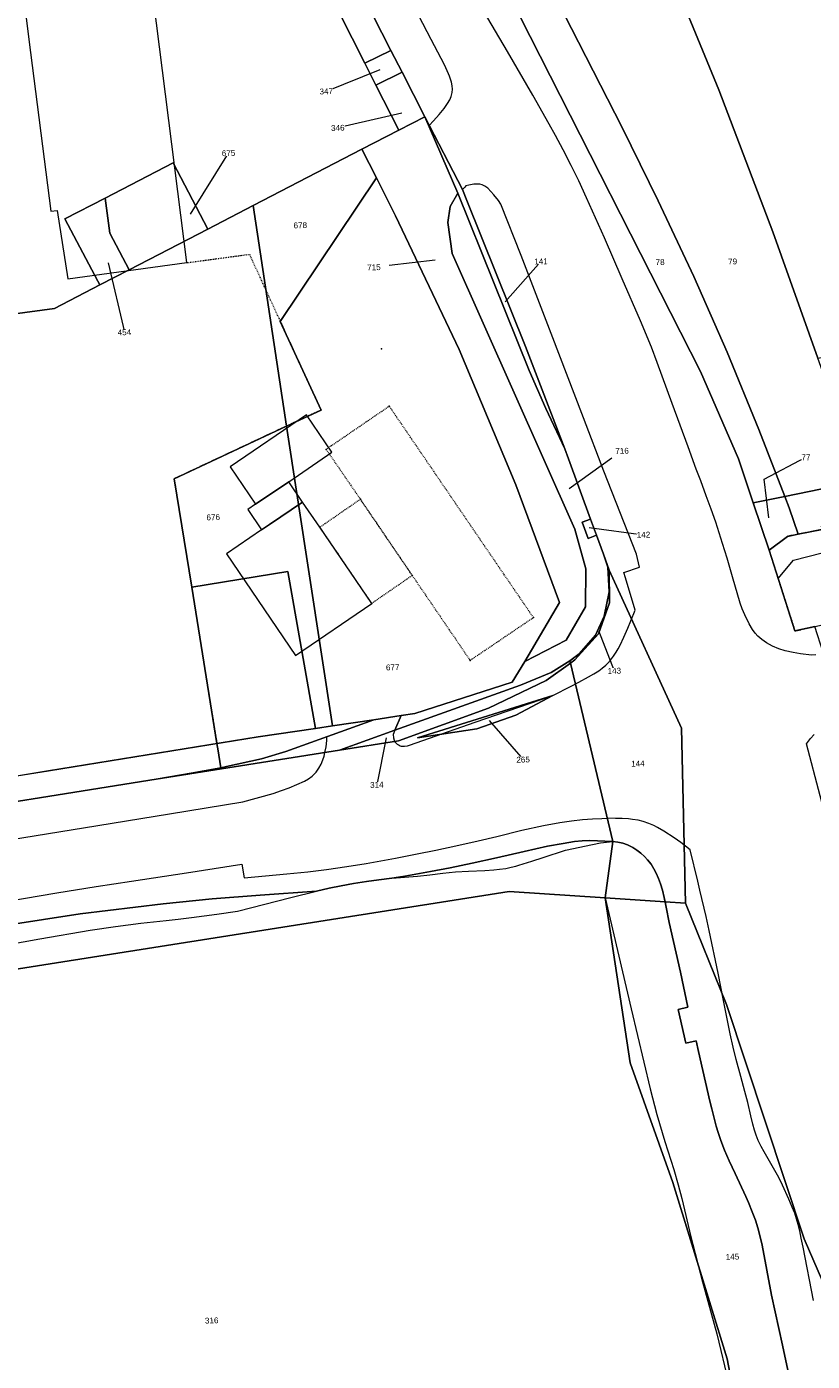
# Model space of a CAD drawing. Header units: millimetres. Extents: x -191 to 81095, y -508122 to 28741.
# Tile 156 of 251: x 4073 to 4168, y 10313 to 10474. Entities that reach past the tile are written whole.
import ezdxf

# ---------------------------------------------------------------- set-up
doc = ezdxf.new("R2010")
doc.units = ezdxf.units.MM
for name, pattern in [('VE22-087 DB - VST Hervest-Dorsten ALK VA2736$0$1', [0]), ('VE22-087 DB - VST Hervest-Dorsten ALK VA2736$0$2', [0.16, 0.06, -0.1]), ('VE22-087 DB - VST Hervest-Dorsten ALK VA2736$0$3', [0.26, 0.11, -0.15])]:
    doc.linetypes.add(name, pattern=pattern)
doc.layers.get('0').update_dxf_attribs({"color": 251})
for name, color, linetype, lineweight in [('VE22-087 DB - VST Hervest-Dorsten ALK VA2736$0$AX_BesondererBauwerkspunkt_G2100', 7, 'VE22-087 DB - VST Hervest-Dorsten ALK VA2736$0$1', 18), ('VE22-087 DB - VST Hervest-Dorsten ALK VA2736$0$AX_Flurstueck', 9, 'VE22-087 DB - VST Hervest-Dorsten ALK VA2736$0$1', 18), ('VE22-087 DB - VST Hervest-Dorsten ALK VA2736$0$AX_Gebaeude', 7, 'VE22-087 DB - VST Hervest-Dorsten ALK VA2736$0$1', 18), ('VE22-087 DB - VST Hervest-Dorsten ALK VA2736$0$AX_Gehoelz', 7, 'VE22-087 DB - VST Hervest-Dorsten ALK VA2736$0$1', 18), ('VE22-087 DB - VST Hervest-Dorsten ALK VA2736$0$AX_Gelaendekante', 7, 'VE22-087 DB - VST Hervest-Dorsten ALK VA2736$0$1', 18), ('VE22-087 DB - VST Hervest-Dorsten ALK VA2736$0$AX_IndustrieUndGewerbeflaeche', 7, 'VE22-087 DB - VST Hervest-Dorsten ALK VA2736$0$1', 18), ('VE22-087 DB - VST Hervest-Dorsten ALK VA2736$0$AX_SonstigesBauwerkOderSonstigeEinrichtung', 7, 'VE22-087 DB - VST Hervest-Dorsten ALK VA2736$0$1', 18), ('VE22-087 DB - VST Hervest-Dorsten ALK VA2736$0$AX_Strassenverkehr', 7, 'VE22-087 DB - VST Hervest-Dorsten ALK VA2736$0$1', 18), ('VE22-087 DB - VST Hervest-Dorsten ALK VA2736$0$AX_Strassenverkehrsanlage', 7, 'VE22-087 DB - VST Hervest-Dorsten ALK VA2736$0$1', 18), ('VE22-087 DB - VST Hervest-Dorsten ALK VA2736$0$AX_Weg', 7, 'VE22-087 DB - VST Hervest-Dorsten ALK VA2736$0$1', 18), ('VE22-087 DB - VST Hervest-Dorsten ALK VA2736$0$AX_Wohnbauflaeche', 7, 'VE22-087 DB - VST Hervest-Dorsten ALK VA2736$0$1', 18), ('VE22-087 DB - VST Hervest-Dorsten ALK VA2736$0$Flurgrenzen', 9, 'VE22-087 DB - VST Hervest-Dorsten ALK VA2736$0$1', 18)]:
    doc.layers.add(name, color=color, linetype=linetype, lineweight=lineweight)
doc.layers.add('XREF ALK Kataster', color=251, linetype='Continuous')
doc.styles.add('VE22-087 DB - VST Hervest-Dorsten ALK VA2736$0$0', font='arial.ttf')

# ---------------------------------------------------------------- blocks, each defined once
blk = doc.blocks.new('VE22-087 DB - VST Hervest-Dorsten ALK VA2736$0$99')
at = {"color": 0}
blk.add_point((0, 0), dxfattribs=at)
blk = doc.blocks.new('VE22-087 DB - VST Hervest-Dorsten ALK VA2736')
at = {"layer": 'VE22-087 DB - VST Hervest-Dorsten ALK VA2736$0$AX_Flurstueck', "linetype": 'VE22-087 DB - VST Hervest-Dorsten ALK VA2736$0$1', "lineweight": 13, "ltscale": 0.5}
for points in [[(4187.17, 10303.33, 0), (4180.01, 10338.58, 0), (4179.47, 10342.61, 0), (4179.33, 10346.62, 0), (4179.11, 10351.63, 0), (4178.68, 10356.62, 0), (4177.82, 10361.43, 0), (4180.04, 10361.94, 0), (4178.88, 10367.34, 0), (4176.64, 10366.89, 0), (4175.61, 10371.73, 0), (4174.64, 10375.61, 0), (4173.39, 10379.4, 0), (4168.79, 10389.7, 0), (4169.99, 10390.65, 0), (4171.36, 10391.32, 0), (4168.86, 10398.78, 0), (4167.84, 10401.9, 0), (4165.46, 10401.37, 0), (4162.34, 10411.08, 0), (4160.43, 10416.79, 0), (4158.67, 10422.06, 0), (4154.09, 10432.57, 0), (4132.38, 10475.26, 0)], [(4058.4, 10585.97, 0), (4092.64, 10518.73, 0), (4095.84, 10512.44, 0), (4101.48, 10501.36, 0), (4106.09, 10492.28, 0), (4116.81, 10471.22, 0), (4118.15, 10468.58, 0), (4120.88, 10463.22, 0), (4125.43, 10454.5, 0), (4125.97, 10453.17, 0), (4133, 10435.58, 0), (4137.74, 10423.27, 0), (4138.2, 10422.07, 0), (4140.86, 10414.82, 0), (4141.57, 10412.88, 0), (4142.4, 10410.59, 0), (4143.1, 10408.69, 0), (4151.78, 10389.66, 0), (4152.28, 10368.63, 0), (4157.22, 10356.42, 0), (4166.55, 10328.25, 0), (4177.08, 10303.96, 0)], [(4115.5, 10468.9, 0), (4109.03, 10466.29, 0)], [(4118.14, 10463.67, 0), (4110.42, 10461.9, 0)], [(4092.7, 10451.53, 0), (4097.27, 10458.86, 0)], [(4082.76, 10445.64, 0), (4084.73, 10437.3, 0)], [(4122.15, 10445.99, 0), (4116.6, 10445.34, 0)], [(4130.58, 10440.98, 0), (4134.88, 10445.83, 0)], [(4138.28, 10418.5, 0), (4143.41, 10422.21, 0)], [(4162.3, 10414.97, 0), (4161.74, 10419.63, 0), (4166.77, 10422.26, 0)], [(4140.68, 10413.81, 0), (4147.22, 10412.94, 0)], [(4141.79, 10401.43, 0), (4143.71, 10396.57, 0)], [(4060.98, 10359, 0), (4131.06, 10370.03, 0), (4142.61, 10369.27, 0), (4143.54, 10376.02, 0), (4138.44, 10397.5, 0), (4135.51, 10395.42, 0), (4128.57, 10392.07, 0), (4117.73, 10388.14, 0), (4110.62, 10387.02, 0), (4088.56, 10383.52, 0), (4057.9, 10378.66, 0)], [(4128.64, 10390.59, 0), (4132.73, 10385.89, 0)], [(4116.24, 10388.5, 0), (4115.12, 10382.86, 0)], [(4044.29, 10304.52, 0), (4091.79, 10256.95, 0), (4112.8, 10266.92, 0), (4129.57, 10274.05, 0), (4164.64, 10286.58, 0), (4162.28, 10287.88, 0), (4157.29, 10313.79, 0), (4150.77, 10335.01, 0), (4145.63, 10349.41, 0), (4142.61, 10369.27, 0), (4131.06, 10370.03, 0), (4060.98, 10359, 0)]]:
    blk.add_polyline3d(points, dxfattribs=at)
for points in [[(4092.64, 10518.73, 0), (4089.52, 10517.15, 0), (4097.03, 10502.58, 0), (4099.35, 10497.99, 0), (4103.05, 10490.68, 0), (4113.68, 10469.69, 0), (4116.81, 10471.22, 0), (4106.09, 10492.28, 0), (4101.48, 10501.36, 0), (4095.84, 10512.44, 0)], [(4168.21, 10434.19, 0), (4173.08, 10435.21, 0), (4203.61, 10441.63, 0), (4200.49, 10456.89, 0), (4199.89, 10459.8, 0), (4220.51, 10464.08, 0), (4211.38, 10513.09, 0), (4149.35, 10483.35, 0), (4156.3, 10466.46, 0), (4162.81, 10449.37, 0)], [(4000.23, 10489.5, 0), (4009.24, 10431.16, 0), (4033.99, 10434.49, 0), (4035.51, 10434.69, 0), (4076.3, 10440.18, 0), (4081.76, 10443, 0), (4081.53, 10443.44, 0), (4077.57, 10450.94, 0), (4082.42, 10453.45, 0), (4090.62, 10457.68, 0), (4094.76, 10449.71, 0), (4100.24, 10452.54, 0), (4113.33, 10459.33, 0), (4117.76, 10461.63, 0), (4115.01, 10467.04, 0), (4113.68, 10469.69, 0), (4103.05, 10490.68, 0), (4099.35, 10497.99, 0), (4097.03, 10502.58, 0), (4047.35, 10495.87, 0), (4017.91, 10491.89, 0)], [(4162.81, 10449.37, 0), (4156.3, 10466.46, 0), (4149.35, 10483.35, 0), (4136.77, 10477.34, 0), (4144.66, 10461.96, 0), (4148.99, 10453.13, 0), (4153.28, 10444.02, 0), (4157.31, 10434.93, 0), (4161.09, 10425.62, 0), (4164.22, 10417.55, 0), (4170.1, 10418.73, 0), (4173.13, 10419.34, 0), (4171.26, 10425.06, 0), (4168.97, 10432.06, 0), (4168.21, 10434.19, 0)], [(4164.22, 10417.55, 0), (4161.09, 10425.62, 0), (4157.31, 10434.93, 0), (4153.28, 10444.02, 0), (4148.99, 10453.13, 0), (4144.66, 10461.96, 0), (4136.77, 10477.34, 0), (4132.38, 10475.26, 0), (4154.09, 10432.57, 0), (4158.67, 10422.06, 0), (4160.43, 10416.79, 0)], [(4118.15, 10468.58, 0), (4116.81, 10471.22, 0), (4113.68, 10469.69, 0), (4115.01, 10467.04, 0)], [(4120.88, 10463.22, 0), (4118.15, 10468.58, 0), (4115.01, 10467.04, 0), (4117.76, 10461.63, 0)], [(4120.88, 10463.22, 0), (4117.76, 10461.63, 0), (4113.33, 10459.33, 0), (4115.07, 10455.88, 0), (4117.36, 10451.33, 0), (4125.04, 10435.24, 0), (4131.86, 10418.95, 0), (4137.11, 10404.78, 0), (4132.92, 10397.71, 0), (4137.92, 10400.28, 0), (4140.26, 10404.28, 0), (4140.29, 10408.84, 0), (4138.95, 10413.63, 0), (4124.2, 10446.8, 0), (4123.66, 10450.52, 0), (4123.94, 10452.44, 0), (4124.87, 10454.06, 0)], [(4137.74, 10423.27, 0), (4133, 10435.58, 0), (4125.97, 10453.17, 0), (4125.43, 10454.5, 0), (4120.88, 10463.22, 0), (4124.87, 10454.06, 0), (4133.46, 10432.72, 0), (4135.45, 10428.13, 0)], [(4115.07, 10455.88, 0), (4113.33, 10459.33, 0), (4100.24, 10452.54, 0), (4104.24, 10426.02, 0), (4108.4, 10427.95, 0), (4103.5, 10438.61, 0)], [(4090.62, 10457.68, 0), (4082.42, 10453.45, 0), (4082.98, 10449.23, 0), (4085.29, 10444.83, 0), (4094.76, 10449.71, 0)], [(4131.86, 10418.95, 0), (4125.04, 10435.24, 0), (4117.36, 10451.33, 0), (4115.07, 10455.88, 0), (4103.5, 10438.61, 0), (4108.4, 10427.95, 0), (4104.24, 10426.02, 0), (4109.8, 10389.96, 0), (4114.75, 10390.69, 0), (4118.06, 10391.18, 0), (4119.68, 10391.42, 0), (4131.43, 10395.19, 0), (4132.92, 10397.71, 0), (4137.11, 10404.78, 0)], [(4082.98, 10449.23, 0), (4082.42, 10453.45, 0), (4077.57, 10450.94, 0), (4081.53, 10443.44, 0), (4081.76, 10443, 0), (4085.29, 10444.83, 0)], [(4124.87, 10454.06, 0), (4123.94, 10452.44, 0), (4123.66, 10450.52, 0), (4124.2, 10446.8, 0), (4138.95, 10413.63, 0), (4140.29, 10408.84, 0), (4140.26, 10404.28, 0), (4137.92, 10400.28, 0), (4132.92, 10397.71, 0), (4131.43, 10395.19, 0), (4119.68, 10391.42, 0), (4118.06, 10391.18, 0), (4114.75, 10390.69, 0), (4104.16, 10386.87, 0), (4101.22, 10385.97, 0), (4097.04, 10385.05, 0), (4096.34, 10384.92, 0), (4092.78, 10384.26, 0), (4088.56, 10383.52, 0), (4110.62, 10387.02, 0), (4117.3, 10389.43, 0), (4132.43, 10394.84, 0), (4136.11, 10396.39, 0), (4138.37, 10397.79, 0), (4139.46, 10398.61, 0), (4141.43, 10400.86, 0), (4142.47, 10403.13, 0), (4143.09, 10406.06, 0), (4142.93, 10409.04, 0), (4142.4, 10410.59, 0), (4141.57, 10412.88, 0), (4140.55, 10412.49, 0), (4139.84, 10414.44, 0), (4140.86, 10414.82, 0), (4138.2, 10422.07, 0), (4137.74, 10423.27, 0), (4135.45, 10428.13, 0), (4133.46, 10432.72, 0)], [(4075.61, 10384.52, 0), (4100.82, 10388.64, 0), (4107.72, 10389.65, 0), (4104.4, 10408.51, 0), (4092.83, 10406.62, 0), (4090.72, 10419.68, 0), (4104.24, 10426.02, 0), (4100.24, 10452.54, 0), (4094.76, 10449.71, 0), (4085.29, 10444.83, 0), (4081.76, 10443, 0), (4076.3, 10440.18, 0), (4035.51, 10434.69, 0), (4033.99, 10434.49, 0), (4040.05, 10395.23, 0), (4042.49, 10379.34, 0)], [(4174.62, 10414.77, 0), (4168.74, 10413.59, 0), (4165.86, 10413.01, 0), (4164.55, 10412.75, 0), (4162.34, 10411.08, 0), (4165.46, 10401.37, 0), (4167.84, 10401.9, 0), (4169.49, 10402.26, 0), (4182.77, 10405.21, 0), (4274.97, 10425.67, 0), (4273.72, 10430.65, 0), (4272.54, 10435.29, 0), (4269.61, 10434.66, 0), (4230.38, 10426.44, 0), (4228.7, 10426.09, 0), (4207.69, 10421.67, 0), (4179.5, 10415.75, 0)], [(4104.24, 10426.02, 0), (4090.72, 10419.68, 0), (4092.83, 10406.62, 0), (4104.4, 10408.51, 0), (4107.72, 10389.65, 0), (4109.8, 10389.96, 0)], [(4173.13, 10419.34, 0), (4170.1, 10418.73, 0), (4164.22, 10417.55, 0), (4164.74, 10416.2, 0), (4165.86, 10413.01, 0), (4168.74, 10413.59, 0), (4174.62, 10414.77, 0)], [(4165.86, 10413.01, 0), (4164.74, 10416.2, 0), (4164.22, 10417.55, 0), (4160.43, 10416.79, 0), (4162.34, 10411.08, 0), (4164.55, 10412.75, 0)], [(4140.86, 10414.82, 0), (4139.84, 10414.44, 0), (4140.55, 10412.49, 0), (4141.57, 10412.88, 0)], [(4142.47, 10403.13, 0), (4141.43, 10400.86, 0), (4139.46, 10398.61, 0), (4138.37, 10397.79, 0), (4138.44, 10397.5, 0), (4138.97, 10397.89, 0), (4141.81, 10401.02, 0), (4143.14, 10404.77, 0), (4143.1, 10408.69, 0), (4142.4, 10410.59, 0), (4142.93, 10409.04, 0), (4143.09, 10406.06, 0)], [(4138.97, 10397.89, 0), (4138.44, 10397.5, 0), (4143.54, 10376.02, 0), (4142.61, 10369.27, 0), (4149.83, 10368.79, 0), (4152.28, 10368.63, 0), (4151.78, 10389.66, 0), (4143.1, 10408.69, 0), (4143.14, 10404.77, 0), (4141.81, 10401.02, 0)], [(4138.44, 10397.5, 0), (4138.37, 10397.79, 0), (4136.11, 10396.39, 0), (4132.43, 10394.84, 0), (4117.3, 10389.43, 0), (4110.62, 10387.02, 0), (4117.73, 10388.14, 0), (4128.57, 10392.07, 0), (4135.51, 10395.42, 0)], [(4136.3, 10393.62, 0), (4131.86, 10391.23, 0), (4127.14, 10389.6, 0), (4120.03, 10388.5, 0)], [(4136.3, 10393.62, 0), (4120.03, 10388.5, 0), (4127.14, 10389.6, 0), (4131.86, 10391.23, 0)], [(4114.75, 10390.69, 0), (4109.8, 10389.96, 0), (4107.72, 10389.65, 0), (4100.82, 10388.64, 0), (4075.61, 10384.52, 0), (4042.52, 10379.04, 0), (4042.95, 10376.4, 0), (4057.9, 10378.66, 0), (4088.56, 10383.52, 0), (4092.78, 10384.26, 0), (4096.34, 10384.92, 0), (4097.04, 10385.05, 0), (4101.22, 10385.97, 0), (4104.16, 10386.87, 0)], [(4177.08, 10303.96, 0), (4166.55, 10328.25, 0), (4157.22, 10356.42, 0), (4152.28, 10368.63, 0), (4149.83, 10368.79, 0), (4142.61, 10369.27, 0), (4145.63, 10349.41, 0), (4150.77, 10335.01, 0), (4157.29, 10313.79, 0), (4162.28, 10287.88, 0), (4164.64, 10286.58, 0), (4169.32, 10288.26, 0), (4175.96, 10290.63, 0), (4171.6, 10301.79, 0)]]:
    blk.add_polyline3d(points, close=True, dxfattribs=at)
at = {"layer": 'VE22-087 DB - VST Hervest-Dorsten ALK VA2736$0$AX_Gebaeude', "color": 7, "linetype": 'VE22-087 DB - VST Hervest-Dorsten ALK VA2736$0$1', "lineweight": 13, "ltscale": 0.5}
for points in [[(4092.25, 10445.68, 0), (4087.5, 10483.07, 0), (4072.17, 10481, 0), (4073.22, 10472.53, 0), (4075.86, 10451.87, 0), (4076.64, 10451.95, 0), (4077.91, 10443.75, 0)], [(4100.53, 10416.64, 0), (4104.52, 10419.33, 0), (4109.72, 10422.89, 0), (4106.64, 10427.39, 0), (4097.47, 10421.13, 0)], [(4101.25, 10413.53, 0), (4102.21, 10414.18, 0), (4106.19, 10416.88, 0), (4104.52, 10419.33, 0), (4100.53, 10416.64, 0), (4099.58, 10415.99, 0)], [(4105.31, 10398.43, 0), (4114.5, 10404.69, 0), (4108.26, 10413.85, 0), (4106.19, 10416.88, 0), (4102.21, 10414.18, 0), (4101.25, 10413.53, 0), (4097.01, 10410.64, 0)]]:
    blk.add_polyline3d(points, close=True, dxfattribs=at)
at = {"layer": 'VE22-087 DB - VST Hervest-Dorsten ALK VA2736$0$AX_Gelaendekante', "color": 18, "linetype": 'VE22-087 DB - VST Hervest-Dorsten ALK VA2736$0$1', "lineweight": 13, "ltscale": 0.5, "true_color": 0x520000}
for points in [[(4068.48, 10363.26, 0), (4074.54, 10364.33, 0), (4080.6, 10365.37, 0), (4083.65, 10365.82, 0), (4086.69, 10366.22, 0), (4089.75, 10366.55, 0), (4091.21, 10366.71, 0), (4092.81, 10366.91, 0), (4095.86, 10367.31, 0), (4098.35, 10367.65, 0), (4104.77, 10369.31, 0), (4107.84, 10370.07, 0), (4109.38, 10370.41, 0), (4110.82, 10370.7, 0), (4112.32, 10370.97, 0), (4113.88, 10371.23, 0), (4115.37, 10371.44, 0), (4116.94, 10371.61, 0), (4120.02, 10371.86, 0), (4121.49, 10372.01, 0), (4123.07, 10372.21, 0), (4124.6, 10372.38, 0), (4126.14, 10372.48, 0), (4128.14, 10372.56, 0), (4129.21, 10372.62, 0), (4129.89, 10372.69, 0), (4130.64, 10372.8, 0), (4131.3, 10372.94, 0), (4131.86, 10373.08, 0), (4132.23, 10373.19, 0), (4133.76, 10373.66, 0), (4135.16, 10374.12, 0), (4137.82, 10375, 0), (4141.09, 10375.69, 0), (4142.04, 10375.87, 0), (4142.78, 10375.96, 0), (4143.54, 10376.02, 0)], [(4143.54, 10376.02, 0), (4142.61, 10369.27, 0)], [(4142.61, 10369.27, 0), (4131.06, 10370.03, 0), (4060.98, 10359, 0), (4053.27, 10357.83, 0), (4052.56, 10357.92, 0), (4051.99, 10358.02, 0), (4051.38, 10358.18, 0), (4050.79, 10358.38, 0), (4050.36, 10358.55, 0), (4050.09, 10358.67, 0)]]:
    blk.add_polyline3d(points, dxfattribs=at)
at = {"layer": 'VE22-087 DB - VST Hervest-Dorsten ALK VA2736$0$AX_SonstigesBauwerkOderSonstigeEinrichtung', "color": 7, "linetype": 'VE22-087 DB - VST Hervest-Dorsten ALK VA2736$0$3', "lineweight": 13, "ltscale": 0.5}
blk.add_polyline3d([(4108.26, 10413.85, 0), (4114.5, 10404.69, 0), (4119.38, 10408.05, 0), (4113.14, 10417.21, 0)], close=True, dxfattribs=at)
at = {"layer": 'VE22-087 DB - VST Hervest-Dorsten ALK VA2736$0$AX_Strassenverkehr', "color": 253, "linetype": 'VE22-087 DB - VST Hervest-Dorsten ALK VA2736$0$1', "lineweight": 13, "ltscale": 0.5, "true_color": 0x999999}
blk.add_polyline3d([(4140.86, 10414.82, 0), (4139.84, 10414.44, 0), (4140.55, 10412.49, 0), (4141.57, 10412.88, 0)], close=True, dxfattribs=at)
at = {"layer": 'VE22-087 DB - VST Hervest-Dorsten ALK VA2736$0$AX_Strassenverkehrsanlage', "color": 7, "linetype": 'VE22-087 DB - VST Hervest-Dorsten ALK VA2736$0$1', "lineweight": 13, "ltscale": 0.5, "true_color": 0xf7f7f0}
for points in [[(4163.42, 10407.7, 0), (4165.28, 10409.88, 0), (4170.44, 10411.2, 0)], [(4117.3, 10389.43, 0), (4117.1, 10388.9, 0), (4117.12, 10388.51, 0), (4117.24, 10388.07, 0), (4117.35, 10387.95, 0), (4117.58, 10387.74, 0), (4117.8, 10387.62, 0), (4117.94, 10387.54, 0), (4118.04, 10387.51, 0), (4118.46, 10387.49, 0), (4118.81, 10387.56, 0), (4119.04, 10387.63, 0), (4126.97, 10390.39, 0), (4133.49, 10392.65, 0), (4136.3, 10393.62, 0)], [(4170.12, 10375.27, 0), (4166.86, 10387.8, 0), (4167.31, 10388.43, 0), (4167.76, 10388.93, 0)], [(4108.87, 10386.74, 0), (4109.03, 10387.42, 0), (4109.1, 10388.19, 0), (4109.1, 10388.65, 0)], [(4069.61, 10376.02, 0), (4079.81, 10377.69, 0), (4090.18, 10379.38, 0), (4099, 10380.83, 0), (4102.63, 10381.82, 0), (4103.66, 10382.19, 0), (4104.58, 10382.51, 0), (4106.41, 10383.29, 0), (4106.9, 10383.58, 0), (4107.32, 10383.89, 0), (4107.81, 10384.39, 0), (4108.14, 10384.85, 0), (4108.41, 10385.36, 0), (4108.63, 10385.87, 0), (4108.78, 10386.31, 0), (4108.87, 10386.74, 0)], [(4066.41, 10368.14, 0), (4076.59, 10369.87, 0), (4081.32, 10370.62, 0), (4085.59, 10371.27, 0), (4092.21, 10372.28, 0), (4098.85, 10373.3, 0), (4099.13, 10371.66, 0), (4104.27, 10372.13, 0), (4106.8, 10372.39, 0), (4109.08, 10372.67, 0), (4111.49, 10373.02, 0), (4113.84, 10373.41, 0), (4117.36, 10374.04, 0), (4119.97, 10374.54, 0), (4122.21, 10374.99, 0), (4124.63, 10375.5, 0), (4127.3, 10376.11, 0), (4129.55, 10376.65, 0), (4132.59, 10377.4, 0), (4135.17, 10377.98, 0), (4137.15, 10378.34, 0), (4138.54, 10378.54, 0), (4139.86, 10378.68, 0), (4141.07, 10378.77, 0), (4142.19, 10378.82, 0), (4142.87, 10378.83, 0)]]:
    blk.add_polyline3d(points, dxfattribs=at)
at = {"layer": 'VE22-087 DB - VST Hervest-Dorsten ALK VA2736$0$AX_BesondererBauwerkspunkt_G2100', "color": 7, "xscale": 0.5, "yscale": 0.5, "zscale": 0.5}
for p, rotation in [((4116.62, 10428.41), 1.589557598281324), ((4109.02, 10423.22), 1.589556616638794), ((4113.14, 10417.21), 1.589555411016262), ((4108.26, 10413.85), 1.589554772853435), ((4119.38, 10408.05), 1.589553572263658), ((4133.97, 10402.98), 1.5895524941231), ((4126.35, 10397.83), 1.589551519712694)]:
    blk.add_blockref('VE22-087 DB - VST Hervest-Dorsten ALK VA2736$0$99', p, dxfattribs=dict(at, rotation=rotation))
at = {"layer": 'VE22-087 DB - VST Hervest-Dorsten ALK VA2736$0$AX_IndustrieUndGewerbeflaeche', "color": 7, "xscale": 0.5, "yscale": 0.5, "zscale": 0.5, "rotation": 1.589558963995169}
blk.add_blockref('VE22-087 DB - VST Hervest-Dorsten ALK VA2736$0$99', (4115.7, 10435.32), dxfattribs=at)
at = {"layer": 'VE22-087 DB - VST Hervest-Dorsten ALK VA2736$0$AX_Flurstueck', "char_height": 0.7, "attachment_point": 2, "style": 'VE22-087 DB - VST Hervest-Dorsten ALK VA2736$0$0', "bg_fill": 3, "box_fill_scale": 1, "bg_fill_color": 256, "bg_fill_transparency": 0}
for s, insert, rotation in [('347', (4109.02, 10466.64), 1.5896), ('346', (4110.41, 10462.25), 1.5896), ('675', (4097.26, 10459.21), 1.5896), ('678', (4105.9, 10450.53), 1.5896), ('715', (4114.76, 10445.47), 1.5896), ('141', (4134.87, 10446.18), 1.5896), ('78', (4149.21, 10446.09), 1.5896), ('79', (4157.94, 10446.17), 1.5896), ('454', (4084.72, 10437.65), 1.5896), ('716', (4144.63, 10423.39), 1.5896), ('77', (4166.77, 10422.61), 1.5896), ('676', (4095.41, 10415.4), 1.5896), ('142', (4147.21, 10413.29), 1.5896), ('677', (4117.02, 10397.35), 1.5896), ('143', (4143.7, 10396.92), 1.5896), ('265', (4132.72, 10386.24), 1.5895), ('144', (4146.54, 10385.76), 1.5895), ('314', (4115.11, 10383.21), 1.5895), ('145', (4157.92, 10326.43), 1.5895), ('316', (4095.23, 10318.76), 1.5895)]:
    blk.add_mtext(s, dxfattribs=dict(at, insert=insert, rotation=rotation))
at = {"layer": 'VE22-087 DB - VST Hervest-Dorsten ALK VA2736$0$AX_Gehoelz', "color": 3, "linetype": 'VE22-087 DB - VST Hervest-Dorsten ALK VA2736$0$1', "lineweight": 13, "ltscale": 0.5, "true_color": 0x00ff00}
for points in [[(4132.38, 10475.26, 0), (4154.09, 10432.57, 0), (4158.67, 10422.06, 0), (4160.43, 10416.79, 0), (4162.34, 10411.08, 0), (4164.55, 10412.75, 0), (4165.86, 10413.01, 0), (4168.74, 10413.59, 0), (4168.65, 10413.99, 0), (4169.25, 10414.12, 0), (4170.1, 10418.73, 0), (4171.26, 10425.06, 0), (4168.97, 10432.06, 0), (4168.21, 10434.19, 0), (4162.81, 10449.37, 0), (4156.3, 10466.46, 0), (4149.35, 10483.35, 0)], [(4162.28, 10287.88, 0), (4157.29, 10313.79, 0), (4150.77, 10335.01, 0), (4145.63, 10349.41, 0), (4142.61, 10369.27, 0), (4143.54, 10376.02, 0), (4142.56, 10376.07, 0), (4141.67, 10376.12, 0), (4140.75, 10376.15, 0), (4139.83, 10376.11, 0), (4138.93, 10376.02, 0), (4137.56, 10375.81, 0), (4135.68, 10375.46, 0), (4132.84, 10374.85, 0), (4129.52, 10374.08, 0), (4126.61, 10373.42, 0), (4123.96, 10372.88, 0), (4121.6, 10372.43, 0), (4118.48, 10371.86, 0), (4116.94, 10371.61, 0), (4115.37, 10371.44, 0), (4113.88, 10371.23, 0), (4112.32, 10370.97, 0), (4110.82, 10370.7, 0), (4109.38, 10370.41, 0), (4107.84, 10370.07, 0), (4101.09, 10369.59, 0), (4095.29, 10369.14, 0), (4089.4, 10368.55, 0), (4079.39, 10367.33, 0), (4070.56, 10365.99, 0)], [(4164.61, 10312.43, 0), (4163.97, 10315.44, 0), (4162.65, 10321.46, 0), (4162.05, 10324.47, 0), (4161.51, 10327.49, 0), (4161.24, 10328.65, 0), (4160.99, 10329.57, 0), (4160.69, 10330.46, 0), (4160.31, 10331.47, 0), (4159.85, 10332.59, 0), (4159.53, 10333.31, 0), (4158.24, 10336.1, 0), (4157.54, 10337.62, 0), (4156.99, 10338.9, 0), (4156.55, 10340.06, 0), (4156.22, 10341.01, 0), (4155.98, 10341.8, 0), (4155.76, 10342.59, 0), (4155.43, 10343.87, 0), (4155.22, 10344.78, 0), (4153.86, 10350.77, 0), (4153.58, 10352.06, 0), (4152.31, 10351.77, 0), (4151.4, 10355.83, 0), (4152.57, 10356.09, 0), (4151.67, 10360.32, 0), (4150.3, 10366.3, 0), (4149.96, 10368.15, 0), (4149.83, 10368.79, 0), (4149.72, 10369.31, 0), (4149.5, 10370.18, 0), (4149.27, 10370.96, 0), (4149.03, 10371.6, 0), (4148.75, 10372.23, 0), (4148.48, 10372.74, 0), (4148.13, 10373.31, 0), (4147.72, 10373.84, 0), (4147.35, 10374.24, 0), (4146.89, 10374.65, 0), (4146.42, 10375, 0), (4145.94, 10375.3, 0), (4145.3, 10375.62, 0), (4144.74, 10375.82, 0), (4144.14, 10375.95, 0), (4143.54, 10376.02, 0), (4142.61, 10369.27, 0), (4145.63, 10349.41, 0), (4150.77, 10335.01, 0), (4157.29, 10313.79, 0), (4162.28, 10287.88, 0)]]:
    blk.add_polyline3d(points, dxfattribs=at)
at = {"layer": 'VE22-087 DB - VST Hervest-Dorsten ALK VA2736$0$AX_Gelaendekante', "color": 18, "linetype": 'VE22-087 DB - VST Hervest-Dorsten ALK VA2736$0$1', "lineweight": 13, "ltscale": 0.5, "true_color": 0x520000}
for points in [[(4143.54, 10376.02, 0), (4142.61, 10369.27, 0), (4145.74, 10355.92, 0), (4148.01, 10346.28, 0), (4148.83, 10343.21, 0), (4149.81, 10339.96, 0), (4150.88, 10336.57, 0), (4151.39, 10334.74, 0), (4151.82, 10333.08, 0), (4152.94, 10328.47, 0), (4153.17, 10327.56, 0), (4154.33, 10323.04, 0), (4156.04, 10316.81, 0), (4157.47, 10310.96, 0), (4158.76, 10305.06, 0), (4160.13, 10299.04, 0), (4161.6, 10293.01, 0), (4162.77, 10288.31, 0), (4165.5, 10286.89, 0)], [(4164.61, 10312.43, 0), (4163.97, 10315.44, 0), (4162.65, 10321.46, 0), (4162.05, 10324.47, 0), (4161.51, 10327.49, 0), (4161.24, 10328.65, 0), (4160.99, 10329.57, 0), (4160.69, 10330.46, 0), (4160.31, 10331.47, 0), (4159.85, 10332.59, 0), (4159.53, 10333.31, 0), (4158.24, 10336.1, 0), (4157.54, 10337.62, 0), (4156.99, 10338.9, 0), (4156.55, 10340.06, 0), (4156.22, 10341.01, 0), (4155.98, 10341.8, 0), (4155.76, 10342.59, 0), (4155.43, 10343.87, 0), (4155.22, 10344.78, 0), (4153.86, 10350.77, 0), (4153.58, 10352.06, 0), (4152.31, 10351.77, 0), (4151.4, 10355.83, 0), (4152.57, 10356.09, 0), (4151.67, 10360.32, 0), (4150.3, 10366.3, 0), (4149.96, 10368.15, 0), (4149.72, 10369.31, 0), (4149.5, 10370.18, 0), (4149.27, 10370.96, 0), (4149.03, 10371.6, 0), (4148.75, 10372.23, 0), (4148.48, 10372.74, 0), (4148.13, 10373.31, 0), (4147.72, 10373.84, 0), (4147.35, 10374.24, 0), (4146.89, 10374.65, 0), (4146.42, 10375, 0), (4145.94, 10375.3, 0), (4145.3, 10375.62, 0), (4144.74, 10375.82, 0), (4144.14, 10375.95, 0), (4143.54, 10376.02, 0)]]:
    blk.add_polyline3d(points, dxfattribs=at)
at = {"layer": 'VE22-087 DB - VST Hervest-Dorsten ALK VA2736$0$AX_IndustrieUndGewerbeflaeche', "color": 253, "linetype": 'VE22-087 DB - VST Hervest-Dorsten ALK VA2736$0$1', "lineweight": 13, "ltscale": 0.5, "true_color": 0x999999}
blk.add_polyline3d([(4057.9, 10378.66, 0), (4088.56, 10383.52, 0), (4092.78, 10384.26, 0), (4096.34, 10384.92, 0), (4096.1, 10386.41, 0), (4096.01, 10386.95, 0), (4095.87, 10387.83, 0), (4092.83, 10406.62, 0), (4090.72, 10419.68, 0), (4104.24, 10426.02, 0), (4108.4, 10427.95, 0), (4103.5, 10438.61, 0), (4115.07, 10455.88, 0), (4113.33, 10459.33, 0), (4117.76, 10461.63, 0), (4115.01, 10467.04, 0), (4113.68, 10469.69, 0), (4103.05, 10490.68, 0), (4099.35, 10497.99, 0), (4097.03, 10502.58, 0), (4047.35, 10495.87, 0)], dxfattribs=at)
blk.add_polyline3d([(4120.88, 10463.22, 0), (4117.76, 10461.63, 0), (4113.33, 10459.33, 0), (4115.07, 10455.88, 0), (4103.5, 10438.61, 0), (4108.4, 10427.95, 0), (4104.24, 10426.02, 0), (4090.72, 10419.68, 0), (4092.83, 10406.62, 0), (4095.87, 10387.83, 0), (4096.01, 10386.95, 0), (4096.1, 10386.41, 0), (4096.34, 10384.92, 0), (4097.04, 10385.05, 0), (4101.22, 10385.97, 0), (4104.16, 10386.87, 0), (4114.75, 10390.69, 0), (4118.06, 10391.18, 0), (4119.68, 10391.42, 0), (4131.43, 10395.19, 0), (4132.92, 10397.71, 0), (4137.92, 10400.28, 0), (4140.26, 10404.28, 0), (4140.29, 10408.84, 0), (4138.95, 10413.63, 0), (4124.2, 10446.8, 0), (4123.66, 10450.52, 0), (4123.94, 10452.44, 0), (4124.87, 10454.06, 0)], close=True, dxfattribs=at)
at = {"layer": 'VE22-087 DB - VST Hervest-Dorsten ALK VA2736$0$AX_SonstigesBauwerkOderSonstigeEinrichtung', "color": 7, "linetype": 'VE22-087 DB - VST Hervest-Dorsten ALK VA2736$0$3', "lineweight": 13, "ltscale": 0.5}
blk.add_polyline3d([(4092.25, 10445.68, 0), (4099.78, 10446.69, 0), (4102.13, 10441.57, 0), (4103.5, 10438.61, 0), (4108.4, 10427.95, 0), (4104.24, 10426.02, 0), (4090.72, 10419.68, 0), (4092.83, 10406.62, 0), (4095.87, 10387.83, 0)], dxfattribs=at)
blk.add_polyline3d([(4116.62, 10428.41, 0), (4109.02, 10423.22, 0), (4113.14, 10417.21, 0), (4119.38, 10408.05, 0), (4126.35, 10397.83, 0), (4133.97, 10402.98, 0)], close=True, dxfattribs=at)
at = {"layer": 'VE22-087 DB - VST Hervest-Dorsten ALK VA2736$0$AX_Strassenverkehr', "color": 253, "linetype": 'VE22-087 DB - VST Hervest-Dorsten ALK VA2736$0$1', "lineweight": 13, "ltscale": 0.5, "true_color": 0x999999}
for points in [[(4106.09, 10492.28, 0), (4116.81, 10471.22, 0), (4118.15, 10468.58, 0), (4120.88, 10463.22, 0), (4125.43, 10454.5, 0), (4125.97, 10453.17, 0), (4133, 10435.58, 0), (4137.74, 10423.27, 0), (4138.2, 10422.07, 0), (4140.86, 10414.82, 0), (4141.57, 10412.88, 0), (4142.4, 10410.59, 0), (4142.93, 10409.04, 0), (4143.09, 10406.06, 0), (4142.47, 10403.13, 0), (4141.43, 10400.86, 0), (4139.46, 10398.61, 0), (4138.37, 10397.79, 0), (4138.44, 10397.5, 0), (4143.54, 10376.02, 0), (4144.14, 10375.95, 0), (4144.74, 10375.82, 0), (4145.3, 10375.62, 0), (4145.94, 10375.3, 0), (4146.42, 10375, 0), (4146.89, 10374.65, 0), (4147.35, 10374.24, 0), (4147.72, 10373.84, 0), (4148.13, 10373.31, 0), (4148.48, 10372.74, 0), (4148.75, 10372.23, 0), (4149.03, 10371.6, 0), (4149.27, 10370.96, 0), (4149.5, 10370.18, 0), (4149.72, 10369.31, 0), (4149.83, 10368.79, 0), (4149.96, 10368.15, 0), (4150.3, 10366.3, 0), (4151.67, 10360.32, 0), (4152.57, 10356.09, 0), (4151.4, 10355.83, 0), (4152.31, 10351.77, 0), (4153.58, 10352.06, 0), (4153.86, 10350.77, 0), (4155.22, 10344.78, 0), (4155.43, 10343.87, 0), (4155.76, 10342.59, 0), (4155.98, 10341.8, 0), (4156.22, 10341.01, 0), (4156.55, 10340.06, 0), (4156.99, 10338.9, 0), (4157.54, 10337.62, 0), (4158.24, 10336.1, 0), (4159.53, 10333.31, 0), (4159.85, 10332.59, 0), (4160.31, 10331.47, 0), (4160.69, 10330.46, 0), (4160.99, 10329.57, 0), (4161.24, 10328.65, 0), (4161.51, 10327.49, 0), (4162.05, 10324.47, 0), (4162.65, 10321.46, 0), (4163.97, 10315.44, 0), (4164.61, 10312.43, 0)], [(4187.17, 10303.33, 0), (4180.01, 10338.58, 0), (4179.47, 10342.61, 0), (4179.33, 10346.62, 0), (4179.11, 10351.63, 0), (4178.68, 10356.62, 0), (4177.82, 10361.43, 0), (4180.04, 10361.94, 0), (4178.88, 10367.34, 0), (4176.64, 10366.89, 0), (4175.61, 10371.73, 0), (4174.64, 10375.61, 0), (4173.39, 10379.4, 0), (4168.79, 10389.7, 0), (4169.99, 10390.65, 0), (4171.36, 10391.32, 0), (4168.86, 10398.78, 0), (4167.84, 10401.9, 0), (4165.46, 10401.37, 0), (4162.34, 10411.08, 0), (4160.43, 10416.79, 0), (4158.67, 10422.06, 0), (4154.09, 10432.57, 0), (4132.38, 10475.26, 0)], [(4070.56, 10365.99, 0), (4079.39, 10367.33, 0), (4089.4, 10368.55, 0), (4095.29, 10369.14, 0), (4101.09, 10369.59, 0), (4107.84, 10370.07, 0), (4109.38, 10370.41, 0), (4110.82, 10370.7, 0), (4112.32, 10370.97, 0), (4113.88, 10371.23, 0), (4115.37, 10371.44, 0), (4116.94, 10371.61, 0), (4118.48, 10371.86, 0), (4121.6, 10372.43, 0), (4123.96, 10372.88, 0), (4126.61, 10373.42, 0), (4129.52, 10374.08, 0), (4132.84, 10374.85, 0), (4135.68, 10375.46, 0), (4137.56, 10375.81, 0), (4138.93, 10376.02, 0), (4139.83, 10376.11, 0), (4140.75, 10376.15, 0), (4141.67, 10376.12, 0), (4142.56, 10376.07, 0), (4143.54, 10376.02, 0), (4138.44, 10397.5, 0), (4138.37, 10397.79, 0), (4136.11, 10396.39, 0), (4132.43, 10394.84, 0), (4117.3, 10389.43, 0), (4110.62, 10387.02, 0), (4088.56, 10383.52, 0), (4057.9, 10378.66, 0)]]:
    blk.add_polyline3d(points, dxfattribs=at)
for points in [[(4106.09, 10492.28, 0), (4103.05, 10490.68, 0), (4113.68, 10469.69, 0), (4115.01, 10467.04, 0), (4117.76, 10461.63, 0), (4120.88, 10463.22, 0), (4118.15, 10468.58, 0), (4116.81, 10471.22, 0)], [(4137.74, 10423.27, 0), (4133, 10435.58, 0), (4125.97, 10453.17, 0), (4125.43, 10454.5, 0), (4120.88, 10463.22, 0), (4124.87, 10454.06, 0), (4133.46, 10432.72, 0), (4135.45, 10428.13, 0)], [(4124.87, 10454.06, 0), (4123.94, 10452.44, 0), (4123.66, 10450.52, 0), (4124.2, 10446.8, 0), (4138.95, 10413.63, 0), (4140.29, 10408.84, 0), (4140.26, 10404.28, 0), (4137.92, 10400.28, 0), (4132.92, 10397.71, 0), (4131.43, 10395.19, 0), (4119.68, 10391.42, 0), (4118.06, 10391.18, 0), (4117.3, 10389.43, 0), (4132.43, 10394.84, 0), (4136.11, 10396.39, 0), (4138.37, 10397.79, 0), (4139.46, 10398.61, 0), (4141.43, 10400.86, 0), (4142.47, 10403.13, 0), (4143.09, 10406.06, 0), (4142.93, 10409.04, 0), (4142.4, 10410.59, 0), (4141.57, 10412.88, 0), (4140.55, 10412.49, 0), (4139.84, 10414.44, 0), (4140.86, 10414.82, 0), (4138.2, 10422.07, 0), (4137.74, 10423.27, 0), (4135.45, 10428.13, 0), (4133.46, 10432.72, 0)], [(4118.06, 10391.18, 0), (4114.75, 10390.69, 0), (4104.16, 10386.87, 0), (4101.22, 10385.97, 0), (4097.04, 10385.05, 0), (4096.34, 10384.92, 0), (4092.78, 10384.26, 0), (4088.56, 10383.52, 0), (4110.62, 10387.02, 0), (4117.3, 10389.43, 0)]]:
    blk.add_polyline3d(points, close=True, dxfattribs=at)
at = {"layer": 'VE22-087 DB - VST Hervest-Dorsten ALK VA2736$0$AX_Strassenverkehrsanlage', "color": 7, "linetype": 'VE22-087 DB - VST Hervest-Dorsten ALK VA2736$0$1', "lineweight": 13, "ltscale": 0.5, "true_color": 0xf7f7f0}
for points in [[(4167.96, 10398.48, 0), (4167.45, 10398.44, 0), (4166.11, 10398.61, 0), (4165.22, 10398.76, 0), (4164.29, 10398.97, 0), (4163.52, 10399.21, 0), (4162.74, 10399.54, 0), (4162.01, 10399.95, 0), (4161.46, 10400.33, 0), (4161, 10400.73, 0), (4160.67, 10401.09, 0), (4160.36, 10401.53, 0), (4159.94, 10402.24, 0), (4159.42, 10403.31, 0), (4159.12, 10404.03, 0), (4158.86, 10404.7, 0), (4157.93, 10407.9, 0), (4157.28, 10410.11, 0), (4156.74, 10411.88, 0), (4155.91, 10414.46, 0), (4155.37, 10416.03, 0), (4154.78, 10417.64, 0), (4154.11, 10419.44, 0), (4153.58, 10420.83, 0), (4152.58, 10423.53, 0), (4150.67, 10428.72, 0), (4148.87, 10433.65, 0), (4148.19, 10435.51, 0), (4146.85, 10438.68, 0), (4144.67, 10443.75, 0), (4142.53, 10448.66, 0), (4141.45, 10451.09, 0), (4140.36, 10453.5, 0), (4139.42, 10455.51, 0), (4138.51, 10457.38, 0), (4137.56, 10459.24, 0), (4136.64, 10460.96, 0), (4135.87, 10462.35, 0), (4133.89, 10465.84, 0), (4130.84, 10471.07, 0), (4127.96, 10475.97, 0)], [(4121.35, 10462.14, 0), (4121.42, 10462.2, 0), (4121.95, 10462.75, 0), (4122.61, 10463.49, 0), (4123.21, 10464.24, 0), (4123.61, 10464.82, 0), (4123.89, 10465.29, 0), (4124.05, 10465.68, 0), (4124.18, 10466.16, 0), (4124.22, 10466.56, 0), (4124.19, 10466.96, 0), (4124.11, 10467.39, 0), (4124, 10467.75, 0), (4123.87, 10468.1, 0), (4123.76, 10468.38, 0), (4123.25, 10469.49, 0), (4121.66, 10472.55, 0), (4116.7, 10482.13, 0)], [(4136.3, 10393.62, 0), (4138.51, 10394.73, 0), (4139.44, 10395.21, 0), (4140.6, 10395.84, 0), (4141.26, 10396.22, 0), (4141.83, 10396.59, 0), (4142.26, 10396.91, 0), (4142.69, 10397.27, 0), (4142.94, 10397.51, 0), (4143.26, 10397.87, 0), (4143.61, 10398.32, 0), (4143.92, 10398.8, 0), (4144.17, 10399.22, 0), (4144.41, 10399.67, 0), (4144.86, 10400.61, 0), (4145.34, 10401.7, 0), (4145.7, 10402.57, 0), (4146.2, 10403.86, 0), (4145.06, 10407.75, 0), (4144.87, 10408.39, 0), (4146.75, 10409.06, 0), (4146.38, 10410.6, 0), (4142.45, 10420.58, 0), (4140.01, 10427.01, 0), (4136.12, 10437.17, 0), (4132.49, 10446.53, 0), (4130.06, 10452.72, 0), (4129.75, 10453.16, 0), (4129.21, 10453.86, 0), (4128.86, 10454.26, 0), (4128.48, 10454.64, 0), (4128.13, 10454.9, 0), (4127.8, 10455.04, 0), (4127.53, 10455.11, 0), (4127.17, 10455.13, 0), (4126.8, 10455.11, 0), (4126.21, 10455.01, 0), (4125.85, 10454.93, 0), (4125.7, 10454.75, 0), (4125.43, 10454.5, 0)], [(4167.68, 10320.81, 0), (4166.43, 10327.22, 0), (4166.21, 10328.33, 0), (4166.03, 10329.18, 0), (4165.85, 10329.94, 0), (4165.66, 10330.64, 0), (4165.44, 10331.33, 0), (4165.13, 10332.06, 0), (4164.7, 10333, 0), (4163.97, 10334.68, 0), (4163.67, 10335.28, 0), (4163.36, 10335.89, 0), (4162.56, 10337.31, 0), (4161.74, 10338.71, 0), (4161.4, 10339.34, 0), (4161.04, 10340.06, 0), (4160.77, 10340.72, 0), (4160.58, 10341.29, 0), (4160.38, 10342.02, 0), (4160.15, 10343.04, 0), (4159.79, 10344.62, 0), (4159.43, 10345.97, 0), (4158.93, 10347.76, 0), (4158.37, 10349.81, 0), (4158, 10351.3, 0), (4157.65, 10352.91, 0), (4156.83, 10357.1, 0), (4156.2, 10360.21, 0), (4155.13, 10365.32, 0), (4154.77, 10367, 0), (4154.01, 10370.17, 0), (4153.75, 10371.27, 0), (4152.85, 10375.05, 0), (4151.72, 10375.91, 0), (4150.93, 10376.47, 0), (4149.68, 10377.29, 0), (4148.92, 10377.73, 0), (4148.47, 10377.95, 0), (4147.88, 10378.2, 0), (4147.17, 10378.44, 0), (4146.57, 10378.59, 0), (4145.89, 10378.7, 0), (4145.42, 10378.75, 0), (4144.67, 10378.79, 0), (4143.85, 10378.82, 0), (4142.87, 10378.83, 0)]]:
    blk.add_polyline3d(points, dxfattribs=at)
at = {"layer": 'VE22-087 DB - VST Hervest-Dorsten ALK VA2736$0$AX_Weg', "color": 7, "linetype": 'VE22-087 DB - VST Hervest-Dorsten ALK VA2736$0$2', "lineweight": 13, "ltscale": 0.5}
blk.add_polyline3d([(4168.74, 10413.59, 0), (4165.86, 10413.01, 0), (4164.55, 10412.75, 0), (4162.34, 10411.08, 0), (4165.46, 10401.37, 0), (4167.84, 10401.9, 0)], dxfattribs=at)
at = {"layer": 'VE22-087 DB - VST Hervest-Dorsten ALK VA2736$0$AX_Wohnbauflaeche', "color": 253, "linetype": 'VE22-087 DB - VST Hervest-Dorsten ALK VA2736$0$1', "lineweight": 13, "ltscale": 0.5, "true_color": 0x999999}
blk.add_polyline3d([(4211.38, 10513.09, 0), (4149.35, 10483.35, 0), (4156.3, 10466.46, 0), (4162.81, 10449.37, 0), (4168.21, 10434.19, 0), (4173.08, 10435.21, 0), (4203.61, 10441.63, 0), (4223.9, 10445.91, 0), (4225.2, 10438.92, 0), (4228.7, 10426.09, 0), (4230.38, 10426.44, 0), (4212.77, 10506.73, 0), (4212.26, 10509.09, 0)], close=True, dxfattribs=at)
at = {"layer": 'VE22-087 DB - VST Hervest-Dorsten ALK VA2736$0$Flurgrenzen', "ltscale": 0.5}
for points in [[(4106.09, 10492.28, 0), (4116.81, 10471.22, 0), (4118.15, 10468.58, 0), (4120.88, 10463.22, 0), (4124.87, 10454.06, 0), (4133.46, 10432.72, 0), (4135.45, 10428.13, 0), (4137.74, 10423.27, 0), (4138.2, 10422.07, 0), (4140.86, 10414.82, 0), (4139.84, 10414.44, 0), (4140.55, 10412.49, 0), (4141.57, 10412.88, 0), (4142.4, 10410.59, 0), (4142.93, 10409.04, 0), (4143.09, 10406.06, 0), (4142.47, 10403.13, 0), (4141.43, 10400.86, 0), (4139.46, 10398.61, 0), (4138.37, 10397.79, 0), (4138.44, 10397.5, 0), (4143.54, 10376.02, 0), (4142.61, 10369.27, 0), (4145.63, 10349.41, 0), (4150.77, 10335.01, 0), (4157.29, 10313.79, 0), (4162.28, 10287.88, 0)], [(4057.9, 10378.66, 0), (4088.56, 10383.52, 0), (4110.62, 10387.02, 0), (4117.3, 10389.43, 0), (4132.43, 10394.84, 0), (4136.11, 10396.39, 0), (4138.37, 10397.79, 0), (4139.46, 10398.61, 0), (4141.43, 10400.86, 0), (4142.47, 10403.13, 0), (4143.09, 10406.06, 0), (4142.93, 10409.04, 0), (4142.4, 10410.59, 0), (4141.57, 10412.88, 0), (4140.55, 10412.49, 0), (4139.84, 10414.44, 0), (4140.86, 10414.82, 0), (4138.2, 10422.07, 0), (4137.74, 10423.27, 0), (4135.45, 10428.13, 0), (4133.46, 10432.72, 0), (4124.87, 10454.06, 0), (4120.88, 10463.22, 0), (4118.15, 10468.58, 0), (4116.81, 10471.22, 0), (4106.09, 10492.28, 0)], [(4162.28, 10287.88, 0), (4157.29, 10313.79, 0), (4150.77, 10335.01, 0), (4145.63, 10349.41, 0), (4142.61, 10369.27, 0), (4143.54, 10376.02, 0), (4138.44, 10397.5, 0), (4138.37, 10397.79, 0), (4136.11, 10396.39, 0), (4132.43, 10394.84, 0), (4117.3, 10389.43, 0), (4110.62, 10387.02, 0), (4088.56, 10383.52, 0), (4057.9, 10378.66, 0)]]:
    blk.add_polyline3d(points, dxfattribs=at)

msp = doc.modelspace()

# ---------------------------------------------------------------- block references
at = {"layer": 'XREF ALK Kataster', "color": 251}
msp.add_blockref('VE22-087 DB - VST Hervest-Dorsten ALK VA2736', (0, 0), dxfattribs=at)

doc.saveas('drawing.dxf')
